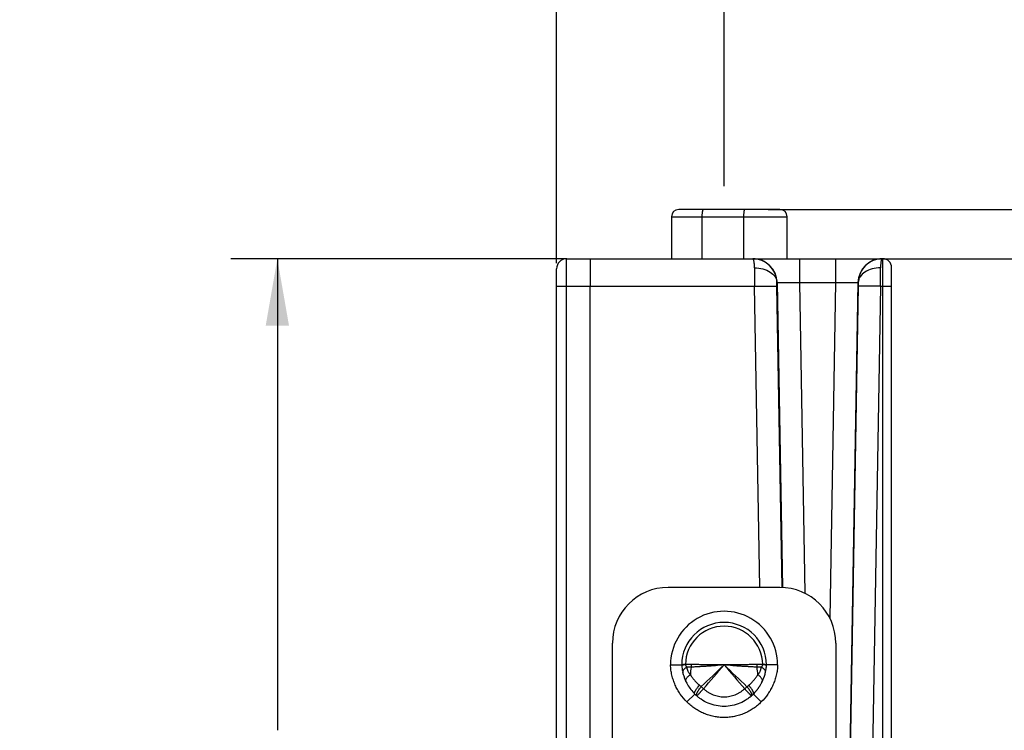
# Model space of a CAD drawing. Header units: inches. Extents: x 0 to 22, y 0 to 17.
# Tile 31 of 33: x 16.7 to 19.4, y 12.8 to 14.7. Entities that reach past the tile are written whole.
import ezdxf

# ---------------------------------------------------------------- set-up
doc = ezdxf.new("R2010")
doc.units = ezdxf.units.IN
doc.header["$LTSCALE"] = 1.21
doc.header["$MEASUREMENT"] = 0
doc.layers.get('0').update_dxf_attribs({"linetype": 'CONTINUOUS'})
doc.layers.add('DIMENSIONS', color=7, linetype='CONTINUOUS')
doc.layers.add('FEATURES', color=7, linetype='CONTINUOUS')
doc.styles.get("Standard").update_dxf_attribs({"font": 'txt', "width": 0.8})
doc.dimstyles.new('DIMSTYLE_1', dxfattribs={"dimtxt": 0.125, "dimasz": 0.18, "dimexe": 0.125, "dimexo": 0.0625, "dimgap": 0.0625, "dimtad": 0, "dimtih": 1, "dimtoh": 1, "dimzin": 4, "dimdsep": 46, "dimtxsty": 'STANDARD', "dimblk": '_FILLED', "dimblk1": '_FILLED', "dimblk2": '_FILLED', "dimcen": 0.09, "dimadec": 0, "dimazin": 0, "dimtp": 0.001, "dimtm": 0.001, "dimtfac": 1, "dimtofl": 0, "dimtmove": 0, "dimatfit": 3, "dimldrblk": '_FILLED', "dimfxl": 1, "dimtolj": 1, "dimtzin": 4, "dimarcsym": 0})

# ---------------------------------------------------------------- blocks, each defined once
blk = doc.blocks.new('_FILLED')
at = {"color": 0, "linetype": 'BYBLOCK'}
blk.add_solid([(0, 0), (-1, 0.174), (-1, -0.174)], dxfattribs=at)
blk = doc.blocks.new('*D6')
at = {"layer": 'DIMENSIONS', "color": 2, "linetype": 'CONTINUOUS'}
for p, q in [((19.8024, 14.1671), (19.8024, 14.5378)), ((19.8024, 14.5378), (19.9199, 14.5378)), ((18.7206, 14.1671), (19.9274, 14.1671)), ((18.9646, 14.0348), (19.9274, 14.0348)), ((19.8024, 14.0348), (19.8024, 13.6748))]:
    blk.add_line(p, q, dxfattribs=at)
at = {"layer": 'DIMENSIONS', "color": 2, "linetype": 'CONTINUOUS', "xscale": 0.18, "yscale": 0.18, "zscale": 0.18}
for p, rotation in [((19.8024, 14.1671), 270), ((19.8024, 14.0348), 90)]:
    blk.add_blockref('_FILLED', p, dxfattribs=dict(at, rotation=rotation))
at = {"layer": 'DIMENSIONS', "color": 2, "linetype": 'CONTINUOUS', "insert": (19.9824, 14.6003), "char_height": 0.125, "width": 0.925, "attachment_point": 1, "line_spacing_factor": 0.9}
blk.add_mtext('.13{\\Ftxt.shx;\\W1.000000;\\H0.125000; }[3.4]', dxfattribs=at)
blk = doc.blocks.new('*D7')
at = {"layer": 'DIMENSIONS', "color": 2, "linetype": 'CONTINUOUS'}
for p, q in [((18.1524, 14.0231), (18.1524, 15.0421)), ((18.6025, 14.2296), (18.6025, 15.0421)), ((18.1524, 14.9171), (17.7978, 14.9171)), ((18.6025, 14.9171), (18.9625, 14.9171))]:
    blk.add_line(p, q, dxfattribs=at)
at = {"layer": 'DIMENSIONS', "color": 2, "linetype": 'CONTINUOUS', "xscale": 0.18, "yscale": 0.18, "zscale": 0.18}
blk.add_blockref('_FILLED', (18.1524, 14.9171), dxfattribs=at)
at = {"layer": 'DIMENSIONS', "color": 2, "linetype": 'CONTINUOUS', "xscale": 0.18, "yscale": 0.18, "zscale": 0.18, "rotation": 180}
blk.add_blockref('_FILLED', (18.6025, 14.9171), dxfattribs=at)
at = {"layer": 'DIMENSIONS', "color": 2, "linetype": 'CONTINUOUS', "insert": (17.7353, 14.9796), "char_height": 0.125, "width": 1.025, "attachment_point": 3, "line_spacing_factor": 0.9}
blk.add_mtext('.45{\\Ftxt.shx;\\W1.000000;\\H0.125000; }[11.4]', dxfattribs=at)
blk = doc.blocks.new('*D8')
at = {"layer": 'DIMENSIONS', "color": 2, "linetype": 'CONTINUOUS'}
for p, q in [((18.1803, 14.0348), (17.2774, 14.0348)), ((17.4024, 14.0348), (17.4024, 12.7684)), ((17.4024, 11.2521), (17.4024, 12.5184)), ((18.1899, 11.2521), (17.2774, 11.2521))]:
    blk.add_line(p, q, dxfattribs=at)
at = {"layer": 'DIMENSIONS', "color": 2, "linetype": 'CONTINUOUS', "xscale": 0.18, "yscale": 0.18, "zscale": 0.18}
for p, rotation in [((17.4024, 14.0348), 90), ((17.4024, 11.2521), 270)]:
    blk.add_blockref('_FILLED', p, dxfattribs=dict(at, rotation=rotation))
at = {"layer": 'DIMENSIONS', "color": 2, "linetype": 'CONTINUOUS', "insert": (17.4024, 12.7059), "char_height": 0.125, "width": 1.125, "attachment_point": 2, "line_spacing_factor": 0.9}
blk.add_mtext('2.78{\\Ftxt.shx;\\W1.000000;\\H0.125000; }[70.7]', dxfattribs=at)

msp = doc.modelspace()

# ---------------------------------------------------------------- linework, layer by layer
at = {"color": 7, "linetype": 'CONTINUOUS'}
for p, q in [((18.7523, 14.1671), (18.4807, 14.1671)), ((18.461, 14.1474), (18.461, 14.0348)), ((18.461, 14.1474), (18.772, 14.1474)), ((18.5436, 14.0348), (18.5436, 14.1474)), ((18.6546, 14.1474), (18.6546, 14.0348)), ((18.772, 14.0348), (18.772, 14.1474)), ((18.1792, 13.9611), (18.1794, 14.0348)), ((18.1794, 14.0348), (18.6794, 14.0348)), ((18.6798, 14.0348), (19.0288, 14.0348)), ((18.8047, 14.0348), (18.8047, 13.9709)), ((18.9021, 14.0348), (18.9021, 13.9709)), ((19.0288, 12.4115), (19.0288, 14.0348)), ((18.1524, 12.3266), (18.1524, 14.0078)), ((19.0524, 12.36), (19.0524, 14.0111)), ((18.7442, 13.9709), (18.7448, 13.9709)), ((18.7443, 13.9611), (18.7442, 13.9709)), ((18.7448, 13.9709), (18.7591, 13.1516)), ((18.8047, 13.9709), (18.8193, 13.136)), ((18.8047, 13.9709), (18.9021, 13.9709)), ((18.9021, 13.9709), (18.8864, 13.0692)), ((18.9621, 13.9709), (18.939, 12.6443)), ((18.9621, 13.9709), (18.9627, 13.9709)), ((18.9627, 13.9709), (18.9626, 13.9611)), ((18.1792, 12.4116), (18.1792, 13.9611)), ((18.1792, 13.9611), (18.6843, 13.9611)), ((18.2424, 12.4116), (18.2424, 13.9611)), ((18.6985, 13.1518), (18.6843, 13.9611)), ((18.7584, 13.1519), (18.7443, 13.9611)), ((18.9626, 13.9611), (18.9396, 12.6448)), ((19.0226, 13.9611), (18.9993, 12.6292)), ((19.0226, 13.9611), (19.0288, 13.9611)), ((18.4586, 12.9436), (18.4886, 12.9441)), ((18.4932, 12.944), (18.4987, 12.9446)), ((18.4987, 12.9449), (18.4987, 12.9445)), ((18.5145, 12.9446), (18.4987, 12.9445)), ((18.7062, 12.9445), (18.6904, 12.9446)), ((18.7062, 12.9445), (18.7062, 12.9449)), ((18.7117, 12.9446), (18.7062, 12.9449)), ((18.7062, 12.9445), (18.713, 12.9438)), ((18.7163, 12.9441), (18.7117, 12.9446)), ((18.7463, 12.9436), (18.7163, 12.9441)), ((18.5363, 12.889), (18.5411, 12.8851)), ((18.6638, 12.8851), (18.6686, 12.889)), ((18.5239, 12.8653), (18.5027, 12.844)), ((18.7022, 12.844), (18.681, 12.8653))]:
    msp.add_line(p, q, dxfattribs=at)
for centre, radius, start, end in [((18.4807, 14.1474), 0.0197, 90, 180), ((18.7523, 14.1474), 0.0197, 0, 90), ((18.1794, 14.0078), 0.027, 90, 180), ((18.6798, 13.9698), 0.065, 1.0155, 89.9925), ((19.0271, 13.9698), 0.065, 90.0075, 178.9845), ((19.0288, 14.0111), 0.0236, 0, 90), ((36.7202, 14.0252), 18.0359, 180.04746, 180.20355), ((3.4145, 14.0198), 15.6082, 359.78431, 359.96468), ((18.6024, 12.9438), 0.1439, 359.9465, 180.0535), ((18.6024, 12.9438), 0.1139, 0.1866, 179.8134), ((18.6024, 12.9438), 0.1038, 0.6031, 179.3969), ((18.5961, 12.9482), 0.1076, 182.1372, 185.6821), ((18.5981, 12.9483), 0.1096, 185.6716, 185.8151), ((18.5999, 12.9485), 0.1114, 185.8238, 189.292), ((18.5141, 12.5467), 0.3984, 92.2281, 93.0143), ((18.6781, 12.9094), 0.1665, 170.3196, 177.2244), ((18.4624, 12.9451), 0.0522, 351.5443, 359.5022), ((33.0029, -2.177), 20.8809, 133.60221, 133.83508), ((-6.5797, 34.6139), 33.2225, 319.14083, 319.28684), ((8.6229, 2.4462), 14.4841, 46.11346, 46.4492), ((43.7844, 34.6137), 33.2222, 220.71316, 220.85917), ((18.7425, 12.9451), 0.0522, 180.4972, 188.4555), ((18.5268, 12.9094), 0.1665, 2.7756, 9.6805), ((18.6061, 12.9484), 0.1103, 352.1108, 354.9449), ((18.6091, 12.9481), 0.1073, 354.9438, 357.8662), ((18.6094, 12.9481), 0.107, 356.1369, 357.2303), ((18.6027, 12.949), 0.1143, 189.2901, 192.6625), ((18.6046, 12.9494), 0.1163, 192.6606, 195.9289), ((18.6047, 12.9494), 0.1163, 192.8232, 195.9286), ((18.6057, 12.9497), 0.1173, 195.9273, 199.1654), ((18.6059, 12.9498), 0.1176, 199.1642, 200.3291), ((18.6058, 12.9498), 0.1175, 199.1639, 202.3013), ((18.6058, 12.9497), 0.1175, 200.3288, 202.3017), ((18.5991, 12.9497), 0.1175, 337.6231, 339.6808), ((18.599, 12.9498), 0.1176, 339.6804, 340.5198), ((18.5991, 12.9497), 0.1174, 340.5191, 343.3873), ((18.5999, 12.9495), 0.1166, 343.3862, 346.2539), ((18.6013, 12.9492), 0.1152, 346.2532, 349.0162), ((18.7078, 12.9249), 0.006, 347.1824, 350.8348), ((18.6034, 12.9488), 0.1131, 349.1953, 351.9266), ((18.6022, 12.949), 0.1142, 349.0198, 349.1997), ((18.6046, 12.9486), 0.1118, 351.9313, 352.1167), ((18.6053, 12.9496), 0.117, 202.3006, 205.3325), ((18.6066, 12.9502), 0.1184, 205.3346, 208.0555), ((18.6095, 12.9518), 0.1217, 208.0904, 223.2721), ((18.7085, 13.0645), 0.2453, 226.9792, 228.8847), ((18.4973, 13.0635), 0.244, 311.11, 313.0261), ((18.5952, 12.952), 0.122, 323.2859, 325.8483), ((18.5954, 12.9518), 0.1217, 325.8489, 326.5418), ((18.5957, 12.9516), 0.1213, 326.5411, 328.4741), ((18.5962, 12.9513), 0.1208, 328.4748, 329.3014), ((18.5967, 12.951), 0.1201, 329.3003, 331.3349), ((18.5973, 12.9507), 0.1194, 331.3363, 331.9279), ((18.5983, 12.9502), 0.1184, 331.9247, 334.6927), ((18.5982, 12.9502), 0.1185, 331.9255, 334.3244), ((18.7003, 12.9011), 0.00517, 334.3314, 335.6821), ((18.5996, 12.9495), 0.1169, 334.695, 337.624), ((18.6085, 12.9509), 0.1203, 223.2746, 225.342), ((18.6041, 12.9448), 0.1129, 224.7494, 228.1507), ((18.6053, 12.946), 0.1146, 228.1477, 231.4583), ((18.6049, 12.9456), 0.114, 228.145, 228.2651), ((18.6053, 12.9461), 0.1147, 228.2675, 231.4582), ((18.5998, 12.9459), 0.1144, 309.5212, 312.315), ((18.5997, 12.946), 0.1145, 309.5221, 311.7219), ((18.6001, 12.9455), 0.1139, 311.7231, 312.3173), ((18.6747, 12.8618), 0.00183, 311.7169, 315.4332), ((18.6009, 12.9447), 0.1128, 312.3129, 315.2521), ((18.5963, 12.9509), 0.1204, 314.6589, 317.2525), ((18.5958, 12.9514), 0.1212, 317.2505, 318.0306), ((18.5955, 12.9517), 0.1216, 318.0312, 319.8914), ((18.5952, 12.9519), 0.1219, 319.8909, 320.7095), ((18.5951, 12.952), 0.1221, 320.7097, 322.8364), ((18.5951, 12.952), 0.1221, 322.8362, 323.2864)]:
    msp.add_arc(centre, radius, start, end, dxfattribs=at)
for points, knots in [([(18.5436, 14.1474), (18.5436, 14.1499), (18.5437, 14.1536), (18.5442, 14.1582), (18.5446, 14.1612), (18.5451, 14.1636), (18.5455, 14.1653), (18.546, 14.1662), (18.5464, 14.1668), (18.5468, 14.1671), (18.547, 14.1671)], [0, 0, 0, 0, 0.36873, 0.535878, 0.683217, 0.805638, 0.899184, 0.93458, 0.962513, 1, 1, 1, 1]), ([(18.6581, 14.1671), (18.6578, 14.1671), (18.6574, 14.1668), (18.657, 14.1662), (18.6566, 14.1653), (18.6561, 14.1636), (18.6556, 14.1612), (18.6552, 14.1582), (18.6548, 14.1536), (18.6546, 14.1499), (18.6546, 14.1474)], [0, 0, 0, 0, 0.037487, 0.06542, 0.100816, 0.194362, 0.316783, 0.464122, 0.63127, 1, 1, 1, 1]), ([(18.2428, 14.0348), (18.2427, 14.0348), (18.2428, 14.0346), (18.2427, 14.0344), (18.2427, 14.0339), (18.2427, 14.0333), (18.2427, 14.0325), (18.2427, 14.0311), (18.2426, 14.029), (18.2426, 14.0259), (18.2426, 14.0222), (18.2426, 14.0179), (18.2425, 14.0112), (18.2425, 14.0016), (18.2425, 13.989), (18.2424, 13.9753), (18.2424, 13.9659), (18.2424, 13.9611)], [0, 0, 0, 0, 0.001222, 0.004828, 0.010813, 0.019163, 0.029864, 0.042898, 0.075828, 0.117609, 0.167878, 0.226151, 0.291871, 0.443162, 0.615996, 0.804056, 1, 1, 1, 1]), ([(18.6842, 14.0102), (18.6842, 14.0137), (18.684, 14.0186), (18.6833, 14.0246), (18.6828, 14.0281), (18.682, 14.031), (18.6812, 14.0331), (18.6802, 14.0348), (18.6794, 14.0348)], [0, 0, 0, 0, 0.40652, 0.572741, 0.712255, 0.824113, 0.908263, 1, 1, 1, 1]), ([(18.7442, 13.9709), (18.7441, 13.9793), (18.7405, 13.9962), (18.726, 14.0174), (18.7046, 14.0315), (18.6877, 14.0348), (18.6794, 14.0348)], [0, 0, 0, 0, 0.250968, 0.50121, 0.750791, 1, 1, 1, 1]), ([(19.0275, 14.0348), (19.0191, 14.0348), (19.0023, 14.0315), (18.9809, 14.0174), (18.9664, 13.9962), (18.9628, 13.9793), (18.9627, 13.9709)], [0, 0, 0, 0, 0.249209, 0.49879, 0.749032, 1, 1, 1, 1]), ([(19.0275, 14.0348), (19.0267, 14.0348), (19.0257, 14.0331), (19.0249, 14.031), (19.0241, 14.0281), (19.0235, 14.0246), (19.0228, 14.0186), (19.0227, 14.0137), (19.0227, 14.0102)], [0, 0, 0, 0, 0.091737, 0.175887, 0.287745, 0.427259, 0.59348, 1, 1, 1, 1]), ([(18.6842, 14.0102), (18.6918, 14.0102), (18.7065, 14.0084), (18.7259, 14.0003), (18.738, 13.9893), (18.7431, 13.9789), (18.7441, 13.9735), (18.7442, 13.9709)], [0, 0, 0, 0, 0.291666, 0.560866, 0.794453, 0.899662, 1, 1, 1, 1]), ([(19.0227, 14.0102), (19.0151, 14.0102), (19.0003, 14.0084), (18.981, 14.0003), (18.9689, 13.9893), (18.9638, 13.9789), (18.9628, 13.9735), (18.9627, 13.9709)], [0, 0, 0, 0, 0.291664, 0.560862, 0.794452, 0.899662, 1, 1, 1, 1]), ([(18.7448, 13.9709), (18.7449, 13.971), (18.7454, 13.971), (18.7462, 13.9712), (18.7478, 13.9712), (18.7498, 13.9713), (18.7523, 13.9713), (18.7567, 13.9714), (18.7632, 13.9714), (18.7721, 13.9713), (18.7823, 13.9712), (18.7933, 13.9711), (18.8009, 13.971), (18.8047, 13.9709)], [0, 0, 0, 0, 0.006567, 0.022326, 0.047267, 0.081166, 0.123722, 0.174541, 0.298972, 0.449792, 0.62129, 0.807051, 1, 1, 1, 1]), ([(18.9021, 13.9709), (18.906, 13.971), (18.9136, 13.9711), (18.9246, 13.9712), (18.9347, 13.9713), (18.9437, 13.9714), (18.9502, 13.9714), (18.9546, 13.9713), (18.9571, 13.9713), (18.9591, 13.9712), (18.9606, 13.9712), (18.9615, 13.971), (18.962, 13.971), (18.9621, 13.9709)], [0, 0, 0, 0, 0.192947, 0.378704, 0.550201, 0.701022, 0.825455, 0.876275, 0.918831, 0.95273, 0.977673, 0.993435, 1, 1, 1, 1]), ([(18.1524, 13.9606), (18.1524, 13.9606), (18.1527, 13.9606), (18.153, 13.9607), (18.1537, 13.9607), (18.1546, 13.9608), (18.1557, 13.9608), (18.1576, 13.9609), (18.1605, 13.9609), (18.1645, 13.961), (18.1691, 13.961), (18.174, 13.9611), (18.1775, 13.9611), (18.1792, 13.9611)], [0, 0, 0, 0, 0.005127, 0.019608, 0.043417, 0.076397, 0.118317, 0.168706, 0.292762, 0.444029, 0.616885, 0.804963, 1, 1, 1, 1]), ([(18.6843, 13.9611), (18.6882, 13.9611), (18.6958, 13.9613), (18.7068, 13.9614), (18.7169, 13.9615), (18.7259, 13.9615), (18.7324, 13.9615), (18.7367, 13.9615), (18.7393, 13.9614), (18.7413, 13.9613), (18.7428, 13.9613), (18.7437, 13.9612), (18.7442, 13.9612), (18.7443, 13.9611)], [0, 0, 0, 0, 0.192776, 0.378654, 0.550062, 0.700783, 0.825238, 0.876057, 0.918653, 0.952607, 0.977576, 0.993396, 1, 1, 1, 1]), ([(19.0226, 13.9611), (19.0187, 13.9611), (19.0111, 13.9613), (19.0001, 13.9614), (18.99, 13.9615), (18.981, 13.9615), (18.9745, 13.9615), (18.9702, 13.9615), (18.9676, 13.9614), (18.9656, 13.9613), (18.9641, 13.9613), (18.9632, 13.9612), (18.9627, 13.9612), (18.9626, 13.9611)], [0, 0, 0, 0, 0.192776, 0.378654, 0.550062, 0.700783, 0.825238, 0.876057, 0.918653, 0.952607, 0.977576, 0.993396, 1, 1, 1, 1]), ([(19.0288, 13.9611), (19.0304, 13.9611), (19.0334, 13.9611), (19.0377, 13.961), (19.0418, 13.961), (19.0453, 13.961), (19.0479, 13.9609), (19.0496, 13.9609), (19.0506, 13.9608), (19.0513, 13.9608), (19.0519, 13.9608), (19.0522, 13.9607), (19.0524, 13.9607), (19.0524, 13.9607)], [0, 0, 0, 0, 0.194572, 0.38246, 0.555321, 0.706715, 0.830951, 0.881433, 0.923437, 0.956488, 0.98035, 0.994864, 1, 1, 1, 1]), ([(18.5027, 12.844), (18.4961, 12.8506), (18.4871, 12.8613), (18.4772, 12.8771), (18.4709, 12.8895), (18.4659, 12.9025), (18.462, 12.916), (18.4595, 12.9297), (18.4587, 12.939), (18.4586, 12.9436)], [0, 0, 0, 0, 0.249713, 0.374718, 0.499747, 0.624775, 0.74984, 0.874978, 1, 1, 1, 1]), ([(18.4886, 12.9441), (18.4886, 12.9441), (18.4886, 12.9441), (18.4886, 12.9441), (18.4886, 12.9441), (18.4886, 12.9441), (18.4886, 12.9441), (18.4886, 12.9442), (18.4886, 12.9442), (18.4887, 12.9442), (18.4887, 12.9442), (18.4888, 12.9442), (18.4889, 12.9442), (18.489, 12.9442), (18.4892, 12.9443), (18.4895, 12.9443), (18.4897, 12.9444), (18.4901, 12.9444), (18.4904, 12.9444), (18.4908, 12.9445), (18.4914, 12.9445), (18.4922, 12.9446), (18.4928, 12.9446), (18.4932, 12.9446)], [0, 0, 0, 0, 0.000263, 0.001049, 0.002357, 0.004184, 0.006528, 0.009387, 0.01664, 0.025925, 0.037226, 0.050528, 0.065817, 0.102295, 0.146559, 0.198519, 0.258098, 0.325231, 0.399853, 0.481883, 0.571237, 0.771541, 1, 1, 1, 1]), ([(18.4886, 12.943), (18.4886, 12.943), (18.4886, 12.943), (18.4887, 12.9431), (18.4888, 12.9431), (18.489, 12.9432), (18.4894, 12.9433), (18.4899, 12.9435), (18.4906, 12.9436), (18.4913, 12.9437), (18.4922, 12.9438), (18.4929, 12.9439), (18.4932, 12.944)], [0, 0, 0, 0, 0.013468, 0.032311, 0.057457, 0.08926, 0.173333, 0.284983, 0.424075, 0.590053, 0.782258, 1, 1, 1, 1]), ([(18.5019, 12.9375), (18.501, 12.937), (18.4993, 12.936), (18.4969, 12.9343), (18.4949, 12.9325), (18.4933, 12.9307), (18.4922, 12.9289), (18.4914, 12.9271), (18.4911, 12.9253), (18.4912, 12.9242), (18.4913, 12.9236)], [0, 0, 0, 0, 0.167361, 0.323139, 0.465848, 0.595038, 0.71104, 0.815233, 0.910242, 1, 1, 1, 1]), ([(18.4987, 12.9445), (18.4987, 12.9442), (18.4988, 12.9435), (18.4991, 12.9425), (18.4995, 12.9415), (18.4999, 12.9406), (18.5003, 12.9398), (18.501, 12.9387), (18.5015, 12.938), (18.5019, 12.9375)], [0, 0, 0, 0, 0.139196, 0.275043, 0.405815, 0.53177, 0.653657, 0.771981, 1, 1, 1, 1]), ([(18.514, 12.9374), (18.5119, 12.9373), (18.5079, 12.9372), (18.5038, 12.9374), (18.5019, 12.9375)], [0, 0, 0, 0, 0.512217, 1, 1, 1, 1]), ([(18.5019, 12.9375), (18.5023, 12.9356), (18.5032, 12.9319), (18.505, 12.9274), (18.5067, 12.9241), (18.5079, 12.9221), (18.509, 12.9206), (18.5097, 12.9196), (18.5103, 12.9189), (18.5109, 12.9183), (18.5114, 12.9178), (18.5118, 12.9175)], [0, 0, 0, 0, 0.255951, 0.506658, 0.630544, 0.753822, 0.815347, 0.876843, 0.907603, 0.93838, 1, 1, 1, 1]), ([(18.6024, 12.9438), (18.5947, 12.9429), (18.5793, 12.9414), (18.5603, 12.9401), (18.5453, 12.9392), (18.5345, 12.9386), (18.5241, 12.9381), (18.5173, 12.9376), (18.514, 12.9374)], [0, 0, 0, 0, 0.263527, 0.521627, 0.646937, 0.768889, 0.88682, 1, 1, 1, 1]), ([(18.6024, 12.9438), (18.5947, 12.9436), (18.5794, 12.9434), (18.5604, 12.9437), (18.5455, 12.944), (18.5349, 12.9443), (18.5246, 12.9445), (18.5178, 12.9446), (18.5145, 12.9446)], [0, 0, 0, 0, 0.264485, 0.523099, 0.648391, 0.770103, 0.887552, 1, 1, 1, 1]), ([(18.6904, 12.9446), (18.6871, 12.9446), (18.6803, 12.9445), (18.67, 12.9443), (18.6593, 12.944), (18.6445, 12.9437), (18.6255, 12.9434), (18.6102, 12.9436), (18.6024, 12.9438)], [0, 0, 0, 0, 0.112448, 0.229897, 0.351609, 0.476901, 0.735515, 1, 1, 1, 1]), ([(18.6909, 12.9374), (18.6876, 12.9376), (18.6808, 12.9381), (18.6703, 12.9386), (18.6596, 12.9392), (18.6446, 12.9401), (18.6255, 12.9414), (18.6102, 12.9429), (18.6024, 12.9438)], [0, 0, 0, 0, 0.11318, 0.231111, 0.353063, 0.478373, 0.736473, 1, 1, 1, 1]), ([(18.703, 12.9375), (18.7011, 12.9374), (18.697, 12.9372), (18.693, 12.9373), (18.6909, 12.9374)], [0, 0, 0, 0, 0.487782, 1, 1, 1, 1]), ([(18.6931, 12.9175), (18.6935, 12.9178), (18.6941, 12.9184), (18.6954, 12.9198), (18.6968, 12.9217), (18.6982, 12.9241), (18.6995, 12.9266), (18.7006, 12.9292), (18.7019, 12.9328), (18.7026, 12.9356), (18.703, 12.9375)], [0, 0, 0, 0, 0.061618, 0.123139, 0.246109, 0.36938, 0.493257, 0.618074, 0.744069, 1, 1, 1, 1]), ([(18.7463, 12.9436), (18.7462, 12.939), (18.7454, 12.9297), (18.7429, 12.916), (18.739, 12.9026), (18.734, 12.8895), (18.7277, 12.8771), (18.7178, 12.8613), (18.7088, 12.8506), (18.7022, 12.844)], [0, 0, 0, 0, 0.125006, 0.25007, 0.375095, 0.500131, 0.62516, 0.750188, 1, 1, 1, 1]), ([(18.703, 12.9375), (18.7034, 12.938), (18.7039, 12.9387), (18.7046, 12.9398), (18.705, 12.9406), (18.7054, 12.9415), (18.7059, 12.9428), (18.7061, 12.9438), (18.7062, 12.9445)], [0, 0, 0, 0, 0.228088, 0.346425, 0.468345, 0.594361, 0.725198, 1, 1, 1, 1]), ([(18.7137, 12.924), (18.7138, 12.9245), (18.7138, 12.9257), (18.7134, 12.9274), (18.7126, 12.9291), (18.7114, 12.9309), (18.7098, 12.9326), (18.7078, 12.9344), (18.7056, 12.936), (18.7039, 12.937), (18.703, 12.9375)], [0, 0, 0, 0, 0.08973, 0.18537, 0.290391, 0.407045, 0.536485, 0.678935, 0.833917, 1, 1, 1, 1]), ([(18.713, 12.9438), (18.7135, 12.9437), (18.7141, 12.9436), (18.7149, 12.9435), (18.7154, 12.9434), (18.7157, 12.9433), (18.716, 12.9432), (18.7161, 12.9431), (18.7162, 12.9431), (18.7163, 12.943), (18.7163, 12.943), (18.7163, 12.943)], [0, 0, 0, 0, 0.410369, 0.575799, 0.714053, 0.824943, 0.908604, 0.940428, 0.965836, 0.985314, 1, 1, 1, 1]), ([(18.4999, 12.899), (18.4997, 12.8993), (18.4995, 12.8999), (18.4993, 12.9012), (18.4994, 12.9026), (18.4998, 12.904), (18.5004, 12.9056), (18.5016, 12.9076), (18.5034, 12.9101), (18.5058, 12.9126), (18.5086, 12.9151), (18.5107, 12.9167), (18.5118, 12.9175)], [0, 0, 0, 0, 0.039515, 0.080218, 0.168169, 0.216882, 0.269238, 0.385609, 0.518073, 0.665925, 0.82755, 1, 1, 1, 1]), ([(18.5118, 12.9175), (18.5134, 12.9149), (18.5168, 12.9097), (18.5226, 12.9024), (18.5291, 12.8954), (18.5338, 12.8911), (18.5363, 12.889)], [0, 0, 0, 0, 0.242994, 0.491036, 0.74361, 1, 1, 1, 1]), ([(18.6686, 12.889), (18.6711, 12.8911), (18.6758, 12.8954), (18.6823, 12.9024), (18.6881, 12.9097), (18.6915, 12.9149), (18.6931, 12.9175)], [0, 0, 0, 0, 0.256354, 0.508928, 0.756997, 1, 1, 1, 1]), ([(18.705, 12.899), (18.7052, 12.8993), (18.7054, 12.8999), (18.7056, 12.9012), (18.7055, 12.9026), (18.7051, 12.904), (18.7045, 12.9056), (18.7033, 12.9076), (18.7015, 12.9101), (18.6991, 12.9126), (18.6963, 12.9151), (18.6942, 12.9167), (18.6931, 12.9175)], [0, 0, 0, 0, 0.039514, 0.080223, 0.168198, 0.216924, 0.269292, 0.385679, 0.518146, 0.665987, 0.827586, 1, 1, 1, 1]), ([(18.5239, 12.8653), (18.5238, 12.8654), (18.5235, 12.8659), (18.5232, 12.8667), (18.5231, 12.8676), (18.5232, 12.8687), (18.5235, 12.8699), (18.524, 12.8712), (18.5246, 12.8727), (18.5253, 12.8742), (18.5262, 12.8759), (18.5277, 12.8783), (18.5299, 12.8814), (18.5329, 12.8852), (18.5351, 12.8877), (18.5363, 12.889)], [0, 0, 0, 0, 0.026262, 0.054951, 0.087823, 0.125991, 0.170033, 0.220177, 0.276455, 0.338685, 0.406541, 0.479649, 0.639791, 0.815047, 1, 1, 1, 1]), ([(18.529, 12.8605), (18.5289, 12.8605), (18.5288, 12.8607), (18.5285, 12.8611), (18.5283, 12.8618), (18.5282, 12.8627), (18.5283, 12.8637), (18.5286, 12.865), (18.529, 12.8663), (18.5296, 12.8678), (18.5304, 12.8695), (18.5313, 12.8712), (18.5327, 12.8737), (18.5348, 12.877), (18.5378, 12.8811), (18.5399, 12.8838), (18.5411, 12.8851)], [0, 0, 0, 0, 0.011824, 0.024033, 0.05077, 0.08222, 0.119493, 0.163094, 0.213169, 0.269679, 0.332383, 0.400902, 0.474809, 0.636763, 0.813773, 1, 1, 1, 1]), ([(18.6638, 12.8851), (18.6649, 12.8838), (18.6671, 12.8811), (18.67, 12.8771), (18.6721, 12.8738), (18.6736, 12.8713), (18.6745, 12.8696), (18.6752, 12.868), (18.6758, 12.8665), (18.6763, 12.8651), (18.6766, 12.8639), (18.6767, 12.8628), (18.6766, 12.8619), (18.6764, 12.8612), (18.6762, 12.8608), (18.6761, 12.8606), (18.676, 12.8605)], [0, 0, 0, 0, 0.184977, 0.360973, 0.522285, 0.596047, 0.66455, 0.727378, 0.784155, 0.834627, 0.878737, 0.916599, 0.948638, 0.975835, 0.988163, 1, 1, 1, 1]), ([(18.681, 12.8653), (18.6811, 12.8654), (18.6814, 12.8659), (18.6817, 12.8666), (18.6817, 12.8676), (18.6816, 12.8686), (18.6814, 12.8698), (18.6809, 12.8711), (18.6803, 12.8726), (18.6795, 12.8742), (18.6786, 12.8758), (18.6771, 12.8782), (18.675, 12.8813), (18.672, 12.8852), (18.6697, 12.8877), (18.6686, 12.889)], [0, 0, 0, 0, 0.02562, 0.053774, 0.086259, 0.124188, 0.168107, 0.218209, 0.274502, 0.336799, 0.404772, 0.478045, 0.638635, 0.814446, 1, 1, 1, 1]), ([(18.5471, 12.8797), (18.5466, 12.879), (18.5454, 12.8777), (18.5436, 12.8757), (18.5419, 12.8738), (18.5402, 12.872), (18.5386, 12.8703), (18.5371, 12.8687), (18.5357, 12.8672), (18.5344, 12.8658), (18.5333, 12.8646), (18.5324, 12.8636), (18.5317, 12.863), (18.5313, 12.8625), (18.5309, 12.8621), (18.5305, 12.8617), (18.5302, 12.8614), (18.5299, 12.8612), (18.5296, 12.8609), (18.5294, 12.8608), (18.5293, 12.8607), (18.5292, 12.8606), (18.5292, 12.8606), (18.5291, 12.8605), (18.5291, 12.8605), (18.529, 12.8605), (18.529, 12.8605), (18.529, 12.8605), (18.529, 12.8605), (18.529, 12.8605), (18.529, 12.8605), (18.529, 12.8605)], [0, 0, 0, 0, 0.101236, 0.200777, 0.29765, 0.39089, 0.479731, 0.563499, 0.641524, 0.71319, 0.777919, 0.835135, 0.86077, 0.884361, 0.905869, 0.925252, 0.942472, 0.957493, 0.970291, 0.980843, 0.985269, 0.989124, 0.992402, 0.9951, 0.997212, 0.998048, 0.998736, 0.999275, 0.999664, 0.999905, 1, 1, 1, 1]), ([(18.6726, 12.8576), (18.6698, 12.8554), (18.6611, 12.8488), (18.6389, 12.8366), (18.6024, 12.8291), (18.566, 12.8366), (18.5443, 12.8485), (18.5361, 12.8546), (18.5338, 12.8564)], [0, 0, 0, 0, 0.070501, 0.216187, 0.506512, 0.796838, 0.942524, 1, 1, 1, 1]), ([(18.5471, 12.8797), (18.549, 12.878), (18.5529, 12.8747), (18.5592, 12.8704), (18.5658, 12.8666), (18.5727, 12.8635), (18.5799, 12.861), (18.5873, 12.8592), (18.5936, 12.8583), (18.5986, 12.858), (18.6037, 12.8578), (18.6101, 12.8581), (18.6176, 12.8592), (18.625, 12.861), (18.6322, 12.8635), (18.6391, 12.8666), (18.6457, 12.8704), (18.652, 12.8747), (18.6559, 12.878), (18.6577, 12.8797)], [0, 0, 0, 0, 0.062471, 0.124948, 0.187433, 0.249928, 0.312431, 0.374947, 0.437475, 0.468748, 0.500023, 0.562556, 0.625077, 0.687589, 0.750087, 0.812578, 0.875059, 0.937532, 1, 1, 1, 1]), ([(18.6759, 12.8605), (18.6759, 12.8605), (18.6758, 12.8605), (18.6757, 12.8606), (18.6756, 12.8607), (18.6754, 12.8608), (18.6752, 12.861), (18.6748, 12.8613), (18.6742, 12.8619), (18.6735, 12.8627), (18.6725, 12.8636), (18.6715, 12.8647), (18.6703, 12.8659), (18.669, 12.8673), (18.6676, 12.8688), (18.6662, 12.8704), (18.6646, 12.8721), (18.6629, 12.8739), (18.6612, 12.8758), (18.6595, 12.8777), (18.6583, 12.879), (18.6577, 12.8797)], [0, 0, 0, 0, 0.002132, 0.006573, 0.013286, 0.022237, 0.033398, 0.046744, 0.079901, 0.121463, 0.171122, 0.228538, 0.293229, 0.36464, 0.442213, 0.525347, 0.613396, 0.705708, 0.801536, 0.899946, 1, 1, 1, 1]), ([(18.7022, 12.844), (18.6989, 12.8408), (18.6921, 12.8345), (18.681, 12.8262), (18.6711, 12.8201), (18.6628, 12.8159), (18.6544, 12.8121), (18.6435, 12.8081), (18.6301, 12.8047), (18.6163, 12.8026), (18.6024, 12.8019), (18.5909, 12.8025), (18.5817, 12.8037), (18.5726, 12.8053), (18.5614, 12.8081), (18.5483, 12.8129), (18.5358, 12.8189), (18.5239, 12.8262), (18.5128, 12.8345), (18.506, 12.8408), (18.5027, 12.844)], [0, 0, 0, 0, 0.062466, 0.124974, 0.187466, 0.218719, 0.249976, 0.31248, 0.374985, 0.437483, 0.499981, 0.562481, 0.59374, 0.624999, 0.6875, 0.750001, 0.812494, 0.874998, 0.937524, 1, 1, 1, 1])]:
    msp.add_open_spline(points, degree=3, knots=knots, dxfattribs=at)
for points in [[(18.4886, 12.943), (18.4886, 12.943), (18.4886, 12.943), (18.4886, 12.943)], [(18.7163, 12.943), (18.7163, 12.943), (18.7163, 12.943), (18.7163, 12.943)]]:
    msp.add_open_spline(points, degree=3, dxfattribs=at)
at = {"layer": 'FEATURES', "color": 7, "linetype": 'CONTINUOUS'}
for p, q in [((18.7524, 13.1518), (18.4524, 13.1518)), ((18.3024, 12.3608), (18.3024, 13.0018)), ((18.9024, 13.0018), (18.9024, 12.3608))]:
    msp.add_line(p, q, dxfattribs=at)
for centre, start, end in [((18.4524, 13.0018), 90, 180), ((18.7524, 13.0018), 0, 90)]:
    msp.add_arc(centre, 0.15, start, end, dxfattribs=at)

# ---------------------------------------------------------------- dimensions: what is measured, and where the dimension line sits
at = {"layer": 'DIMENSIONS', "color": 2, "linetype": 'CONTINUOUS'}
dim = msp.add_linear_dim(base=(18.6025, 14.9171), p1=(18.1524, 13.9606), p2=(18.6025, 14.1671), dimstyle='DIMSTYLE_1', dxfattribs=at)
dim.commit()
dim.dimension.update_dxf_attribs({"geometry": '*D7', "text_midpoint": (17.2228, 14.9171), "dimtype": 160})
for base, p1, p2, angle, picture, middle in [((19.8024, 14.0348), (18.6581, 14.1671), (18.9021, 14.0348), 270, '*D6', (20.4449, 14.5378)), ((17.4024, 14.0348), (18.2524, 11.2521), (18.2428, 14.0348), 90, '*D8', (17.4024, 12.6434))]:
    dim = msp.add_linear_dim(base=base, p1=p1, p2=p2, angle=angle, dimstyle='DIMSTYLE_1', dxfattribs=at)
    dim.commit()
    dim.dimension.update_dxf_attribs({"geometry": picture, "text_midpoint": middle, "dimtype": 160})

doc.saveas('drawing.dxf')
